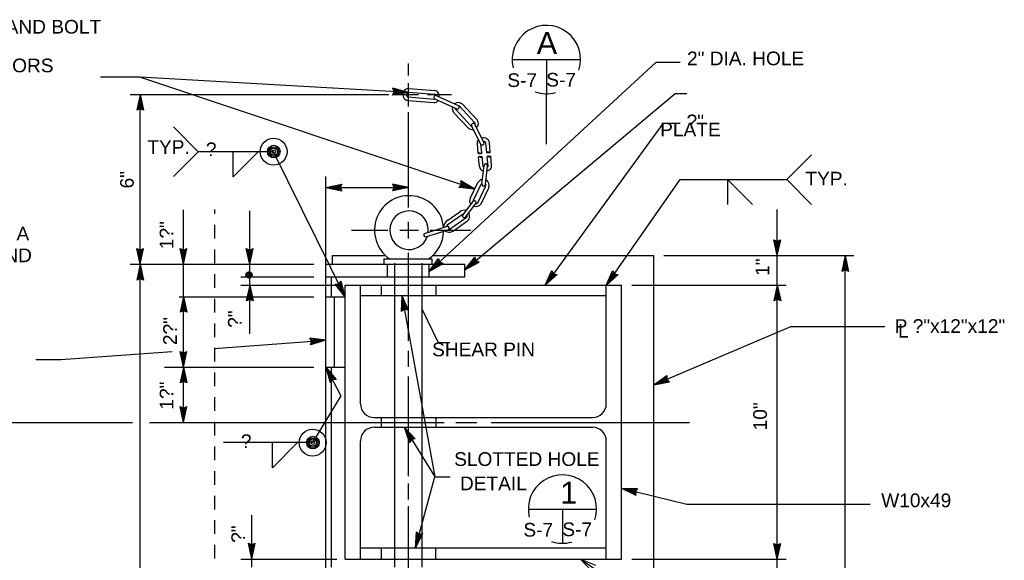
# Model space of a CAD drawing. Extents: x -23 to 19, y -16.2 to 13.8.
# Tile 4 of 12: x -18.4 to -9.4, y -1.9 to 3.1. Entities that reach past the tile are written whole.
import ezdxf
from ezdxf.enums import TextEntityAlignment as Align

# ---------------------------------------------------------------- set-up
doc = ezdxf.new("R2010")
doc.units = 0
doc.header["$MEASUREMENT"] = 0
doc.linetypes.add('HIDDEN2', pattern=[0.1875, 0.125, -0.0625])
doc.layers.add('01', color=7, linetype='CONTINUOUS')
doc.layers.add('02', color=7, linetype='CONTINUOUS')
doc.styles.add('ARIAL', font='Arial')

msp = doc.modelspace()

# ---------------------------------------------------------------- linework, layer by layer
at = {"layer": '01', "color": 7, "linetype": 'CONTINUOUS'}
for p, q in [((-14.8076, 2.5601), (-14.8076, 2.6711)), ((-14.6186, 0.7691), (-12.5416, 2.6821)), ((-12.5416, 2.6821), (-12.3236, 2.6821)), ((-17.2626, 2.5471), (-17.6236, 2.5471)), ((-14.2006, 1.5231), (-17.2626, 2.5471)), ((-14.8076, 2.4051), (-17.2626, 2.5471)), ((-14.8076, 2.4051), (-14.9496, 2.4441)), ((-14.9376, 2.4131), (-14.9496, 2.4441)), ((-14.8446, 2.4071), (-14.9376, 2.4331)), ((-14.9296, 2.4121), (-14.9376, 2.4331)), ((-14.8076, 2.2791), (-14.8076, 2.4921)), ((-14.8036, 2.4431), (-14.5656, 2.4241)), ((-17.3506, 2.3881), (-14.9856, 2.3881)), ((-17.2606, 2.3881), (-17.2916, 2.2441)), ((-17.2606, 2.3511), (-17.2806, 2.2571)), ((-17.2606, 0.8361), (-17.2606, 2.3881)), ((-17.2606, 2.3881), (-17.2296, 2.2441)), ((-17.2606, 2.3511), (-17.2406, 2.2571)), ((-14.9536, 2.3821), (-14.9376, 2.4131)), ((-14.8076, 2.4051), (-14.9536, 2.3821)), ((-14.9396, 2.3931), (-14.9296, 2.4121)), ((-14.8446, 2.4071), (-14.9396, 2.3931)), ((-14.9306, 2.3881), (-14.7146, 2.3881)), ((-14.9256, 2.4021), (-14.9216, 2.4121)), ((-14.8806, 2.4091), (-14.9256, 2.4021)), ((-14.8806, 2.4091), (-14.9246, 2.4211)), ((-14.9216, 2.4121), (-14.9246, 2.4211)), ((-14.8106, 2.3651), (-14.5726, 2.3461)), ((-14.8066, 2.4101), (-14.5686, 2.3911)), ((-14.6336, 2.3881), (-14.4136, 2.3881)), ((-14.5666, 2.3481), (-14.3666, 2.2561)), ((-14.5526, 2.3781), (-14.3526, 2.2861)), ((-14.2906, 0.7861), (-12.3696, 2.3971)), ((-12.3696, 2.3971), (-12.2616, 2.3971)), ((-17.2606, 2.2581), (-17.2916, 2.2441)), ((-17.2606, 2.2661), (-17.2806, 2.2571)), ((-17.2606, 2.3151), (-17.2696, 2.2701)), ((-17.2606, 2.2741), (-17.2696, 2.2701)), ((-17.2606, 2.3151), (-17.2506, 2.2701)), ((-17.2506, 2.2701), (-17.2606, 2.2741)), ((-17.2406, 2.2571), (-17.2606, 2.2661)), ((-17.2296, 2.2441), (-17.2606, 2.2581)), ((-14.8136, 2.3321), (-14.5756, 2.3131)), ((-14.2026, 2.1331), (-14.3376, 2.2771)), ((-14.1796, 2.1551), (-14.3146, 2.2991)), ((-14.8076, 1.3551), (-14.8076, 2.2261)), ((-14.2596, 2.0801), (-14.3946, 2.2241)), ((-14.2366, 2.1021), (-14.3716, 2.2461)), ((-16.9556, 2.0921), (-16.7286, 1.8651)), ((-14.1456, 1.9321), (-14.2316, 2.1041)), ((-14.1166, 1.9461), (-14.2026, 2.1181)), ((-12.4796, 2.1261), (-13.5576, 0.6441)), ((-12.4796, 2.1261), (-12.3236, 2.1261)), ((-14.1696, 1.8501), (-14.1776, 1.9361)), ((-14.1366, 1.8531), (-14.1446, 1.9331)), ((-14.0916, 1.8571), (-14.0996, 1.9441)), ((-14.0596, 1.8601), (-14.0676, 1.9471)), ((-16.9556, 1.6381), (-16.7286, 1.8651)), ((-16.0406, 1.8651), (-16.7286, 1.8651)), ((-16.4106, 1.6351), (-16.4106, 1.8641)), ((-16.4106, 1.6351), (-16.1836, 1.8621)), ((-15.3866, 0.5391), (-16.0406, 1.8651)), ((-14.1576, 1.7291), (-14.1656, 1.8161)), ((-14.1256, 1.7321), (-14.1336, 1.8191)), ((-14.0796, 1.7371), (-14.0876, 1.8191)), ((-14.0476, 1.7401), (-14.0556, 1.8221)), ((-11.3496, 1.6101), (-11.1226, 1.8371)), ((-14.1356, 1.5721), (-14.1166, 1.7371)), ((-14.1036, 1.5681), (-14.0846, 1.7331)), ((-15.5616, -3.6479), (-15.5616, 1.6371)), ((-15.5616, 1.5371), (-15.4176, 1.5681)), ((-15.5616, 1.5371), (-14.8076, 1.5371)), ((-15.5616, 1.5371), (-15.4176, 1.5061)), ((-15.5246, 1.5371), (-15.4306, 1.5571)), ((-15.5246, 1.5371), (-15.4306, 1.5171)), ((-15.4886, 1.5371), (-15.4436, 1.5471)), ((-15.4886, 1.5371), (-15.4436, 1.5281)), ((-15.4436, 1.5471), (-15.4476, 1.5371)), ((-15.4476, 1.5371), (-15.4436, 1.5281)), ((-15.4306, 1.5571), (-15.4396, 1.5371)), ((-15.4396, 1.5371), (-15.4306, 1.5171)), ((-15.4176, 1.5681), (-15.4316, 1.5371)), ((-15.4316, 1.5371), (-15.4176, 1.5061)), ((-14.8076, 1.5371), (-14.9516, 1.5681)), ((-14.9376, 1.5371), (-14.9516, 1.5681)), ((-14.8076, 1.5371), (-14.9516, 1.5061)), ((-14.9516, 1.5061), (-14.9376, 1.5371)), ((-14.8446, 1.5371), (-14.9386, 1.5571)), ((-14.9296, 1.5371), (-14.9386, 1.5571)), ((-14.8446, 1.5371), (-14.9386, 1.5171)), ((-14.9386, 1.5171), (-14.9296, 1.5371)), ((-14.8806, 1.5371), (-14.9256, 1.5461)), ((-14.9216, 1.5371), (-14.9256, 1.5461)), ((-14.8806, 1.5371), (-14.9256, 1.5271)), ((-14.9256, 1.5271), (-14.9216, 1.5371)), ((-14.3466, 1.5391), (-14.3236, 1.5641)), ((-14.2006, 1.5231), (-14.3466, 1.5391)), ((-14.3316, 1.5461), (-14.3166, 1.5621)), ((-14.2356, 1.5351), (-14.3316, 1.5461)), ((-14.2006, 1.5231), (-14.3276, 1.5981)), ((-14.3236, 1.5641), (-14.3276, 1.5981)), ((-14.2356, 1.5351), (-14.3186, 1.5841)), ((-14.3166, 1.5621), (-14.3186, 1.5841)), ((-14.3156, 1.5511), (-14.3086, 1.5591)), ((-14.2696, 1.5461), (-14.3156, 1.5511)), ((-14.2696, 1.5461), (-14.3096, 1.5691)), ((-14.3086, 1.5591), (-14.3096, 1.5691)), ((-14.2426, 1.4371), (-14.1726, 1.5821)), ((-14.2136, 1.4231), (-14.1436, 1.5681)), ((-14.1716, 1.4031), (-14.1016, 1.5481)), ((-14.1426, 1.3891), (-14.0726, 1.5341)), ((-12.9986, 0.6411), (-12.3236, 1.6101)), ((-12.3236, 1.6101), (-11.3496, 1.6101)), ((-11.8896, 1.6101), (-11.8896, 1.3811)), ((-11.8896, 1.6101), (-11.6626, 1.3831)), ((-11.3496, 1.6101), (-11.1226, 1.3831)), ((-14.3116, 1.2861), (-14.2166, 1.4101)), ((-14.2866, 1.2671), (-14.1916, 1.3911)), ((-16.8646, 0.8361), (-16.8646, 1.3351)), ((-16.2586, 0.8361), (-16.2586, 1.3251)), ((-14.4536, 1.1961), (-14.3066, 1.2981)), ((-14.4466, 1.2391), (-14.3376, 1.3151)), ((-14.4346, 1.1541), (-14.2786, 1.2621)), ((-11.4356, 0.9161), (-11.4356, 1.3361)), ((-14.8076, 1.0711), (-14.8076, 1.2241)), ((-14.6616, 1.1181), (-14.4496, 1.1831)), ((-14.3846, 1.1501), (-14.2756, 1.2261)), ((-15.3276, 1.1471), (-14.9956, 1.1471)), ((-14.8876, 1.1471), (-14.7166, 1.1471)), ((-14.6526, 1.0871), (-14.4406, 1.1521)), ((-14.6086, 1.1471), (-14.2366, 1.1471)), ((-11.4356, 0.9161), (-11.4666, 1.0601)), ((-11.4666, 1.0601), (-11.4356, 1.0461)), ((-11.4356, 0.9531), (-11.4556, 1.0471)), ((-11.4556, 1.0471), (-11.4356, 1.0381)), ((-11.4356, 0.9891), (-11.4456, 1.0341)), ((-11.4456, 1.0341), (-11.4356, 1.0301)), ((-11.4356, 0.9161), (-11.4046, 1.0601)), ((-11.4356, 1.0461), (-11.4046, 1.0601)), ((-11.4356, 0.9531), (-11.4156, 1.0471)), ((-11.4356, 1.0381), (-11.4156, 1.0471)), ((-11.4356, 0.9891), (-11.4266, 1.0341)), ((-11.4356, 1.0301), (-11.4266, 1.0341)), ((-17.2606, 0.8361), (-17.2916, 0.9801)), ((-17.2916, 0.9801), (-17.2606, 0.9661)), ((-17.2606, 0.8731), (-17.2806, 0.9671)), ((-17.2806, 0.9671), (-17.2606, 0.9581)), ((-17.2606, 0.9091), (-17.2706, 0.9541)), ((-17.2706, 0.9541), (-17.2606, 0.9501)), ((-17.2606, 0.8361), (-17.2296, 0.9801)), ((-17.2606, 0.9661), (-17.2296, 0.9801)), ((-17.2606, 0.8731), (-17.2406, 0.9671)), ((-17.2606, 0.9581), (-17.2406, 0.9671)), ((-17.2606, 0.9091), (-17.2516, 0.9541)), ((-17.2606, 0.9501), (-17.2516, 0.9541)), ((-16.8646, 0.8361), (-16.8956, 0.9801)), ((-16.8956, 0.9801), (-16.8646, 0.9661)), ((-16.8646, 0.8731), (-16.8846, 0.9671)), ((-16.8846, 0.9671), (-16.8646, 0.9581)), ((-16.8646, 0.9091), (-16.8746, 0.9541)), ((-16.8746, 0.9541), (-16.8646, 0.9501)), ((-16.8646, 0.8361), (-16.8336, 0.9801)), ((-16.8646, 0.9661), (-16.8336, 0.9801)), ((-16.8646, 0.8731), (-16.8446, 0.9671)), ((-16.8646, 0.9581), (-16.8446, 0.9671)), ((-16.8646, 0.9091), (-16.8556, 0.9541)), ((-16.8646, 0.9501), (-16.8556, 0.9541)), ((-16.2586, 0.8361), (-16.2896, 0.9801)), ((-16.2896, 0.9801), (-16.2586, 0.9661)), ((-16.2586, 0.8731), (-16.2786, 0.9671)), ((-16.2786, 0.9671), (-16.2586, 0.9581)), ((-16.2586, 0.9091), (-16.2686, 0.9541)), ((-16.2686, 0.9541), (-16.2586, 0.9501)), ((-16.2586, 0.8361), (-16.2276, 0.9801)), ((-16.2586, 0.9661), (-16.2276, 0.9801)), ((-16.2586, 0.8731), (-16.2386, 0.9671)), ((-16.2586, 0.9581), (-16.2386, 0.9671)), ((-16.2586, 0.9091), (-16.2496, 0.9541)), ((-16.2586, 0.9501), (-16.2496, 0.9541)), ((-15.5056, 0.9151), (-15.0156, 0.9151)), ((-15.5056, 0.9151), (-15.5056, 0.8351)), ((-14.8076, 0.1351), (-14.8076, 0.9421)), ((-14.5906, 0.9151), (-12.5646, 0.9151)), ((-14.2906, 0.7861), (-14.2006, 0.9021)), ((-14.2006, 0.9021), (-14.1906, 0.8701)), ((-12.5646, -2.1189), (-12.5646, 0.9151)), ((-12.4716, 0.9151), (-10.7366, 0.9151)), ((-11.4356, 0.6461), (-11.4356, 0.9161)), ((-10.8146, 0.9151), (-10.8456, 0.7711)), ((-10.8146, -2.1189), (-10.8146, 0.9151)), ((-10.8146, 0.9151), (-10.7836, 0.7711)), ((-17.3506, 0.8361), (-15.6726, 0.8361)), ((-17.2606, 0.8361), (-17.2916, 0.6921)), ((-17.2606, -2.0509), (-17.2606, 0.8361)), ((-17.2606, 0.8361), (-17.2296, 0.6921)), ((-16.8646, 0.5411), (-16.8646, 0.8361)), ((-16.2586, 0.7221), (-16.2586, 0.8361)), ((-15.5686, 0.8361), (-14.2906, 0.8361)), ((-15.0316, 0.8861), (-15.0316, 0.8361)), ((-15.0316, 0.8861), (-14.5946, 0.8861)), ((-14.6186, 0.7691), (-14.5336, 0.8891)), ((-14.6186, 0.7691), (-14.4916, 0.8441)), ((-14.5946, 0.8861), (-14.5946, 0.8361)), ((-14.5916, 0.7941), (-14.5356, 0.8721)), ((-14.5916, 0.7941), (-14.5086, 0.8431)), ((-14.5646, 0.8181), (-14.5386, 0.8561)), ((-14.5646, 0.8181), (-14.5256, 0.8421)), ((-14.5386, 0.8561), (-14.5346, 0.8461)), ((-14.5356, 0.8721), (-14.5286, 0.8521)), ((-14.5346, 0.8461), (-14.5256, 0.8421)), ((-14.5336, 0.8891), (-14.5226, 0.8571)), ((-14.5286, 0.8521), (-14.5086, 0.8431)), ((-14.5226, 0.8571), (-14.4916, 0.8441)), ((-14.2906, 0.7861), (-14.1606, 0.8551)), ((-14.2906, 0.7221), (-14.2906, 0.8361)), ((-14.2626, 0.8101), (-14.2026, 0.8851)), ((-14.2626, 0.8101), (-14.1776, 0.8551)), ((-14.2346, 0.8331), (-14.2066, 0.8691)), ((-14.2346, 0.8331), (-14.1946, 0.8551)), ((-14.2066, 0.8691), (-14.2036, 0.8591)), ((-14.2036, 0.8591), (-14.1946, 0.8551)), ((-14.2026, 0.8851), (-14.1976, 0.8641)), ((-14.1976, 0.8641), (-14.1776, 0.8551)), ((-14.1906, 0.8701), (-14.1606, 0.8551)), ((-10.8146, 0.8781), (-10.8346, 0.7841)), ((-10.8146, 0.8421), (-10.8236, 0.7971)), ((-10.8146, 0.8781), (-10.7946, 0.7841)), ((-10.8146, 0.8421), (-10.8046, 0.7971)), ((-17.2606, 0.7991), (-17.2806, 0.7051)), ((-17.2606, 0.7631), (-17.2696, 0.7181)), ((-17.2606, 0.7221), (-17.2696, 0.7181)), ((-17.2606, 0.7991), (-17.2406, 0.7051)), ((-17.2606, 0.7631), (-17.2506, 0.7181)), ((-17.2506, 0.7181), (-17.2606, 0.7221)), ((-16.3386, 0.7221), (-15.6726, 0.7221)), ((-16.2586, 0.6451), (-16.2586, 0.7221)), ((-15.5686, 0.7221), (-14.2906, 0.7221)), ((-15.5116, 0.5391), (-15.5116, 0.7221)), ((-14.9316, 0.6441), (-14.9316, 0.7221)), ((-14.6836, 0.6421), (-14.6836, 0.7221)), ((-13.5576, 0.6441), (-13.4976, 0.7791)), ((-13.5576, 0.6441), (-13.4476, 0.7421)), ((-13.5356, 0.6741), (-13.4966, 0.7621)), ((-13.5356, 0.6741), (-13.4646, 0.7381)), ((-13.5146, 0.7031), (-13.4966, 0.7451)), ((-13.5146, 0.7031), (-13.4806, 0.7341)), ((-13.4976, 0.7791), (-13.4816, 0.7491)), ((-13.4966, 0.7621), (-13.4856, 0.7431)), ((-13.4966, 0.7451), (-13.4906, 0.7361)), ((-13.4906, 0.7361), (-13.4806, 0.7341)), ((-13.4856, 0.7431), (-13.4646, 0.7381)), ((-13.4816, 0.7491), (-13.4476, 0.7421)), ((-12.9986, 0.6411), (-12.9416, 0.7771)), ((-12.9986, 0.6411), (-12.8906, 0.7411)), ((-12.9776, 0.6711), (-12.9396, 0.7601)), ((-12.9776, 0.6711), (-12.9076, 0.7371)), ((-12.9566, 0.7011), (-12.9396, 0.7441)), ((-12.9566, 0.7011), (-12.9236, 0.7331)), ((-12.9416, 0.7771), (-12.9246, 0.7481)), ((-12.9396, 0.7601), (-12.9286, 0.7411)), ((-12.9396, 0.7441), (-12.9336, 0.7351)), ((-12.9336, 0.7351), (-12.9236, 0.7331)), ((-12.9286, 0.7411), (-12.9076, 0.7371)), ((-12.9246, 0.7481), (-12.8906, 0.7411)), ((-10.8146, 0.7851), (-10.8456, 0.7711)), ((-10.8146, 0.7931), (-10.8346, 0.7841)), ((-10.8146, 0.8011), (-10.8236, 0.7971)), ((-10.8046, 0.7971), (-10.8146, 0.8011)), ((-10.7946, 0.7841), (-10.8146, 0.7931)), ((-10.7836, 0.7711), (-10.8146, 0.7851)), ((-17.2606, 0.7061), (-17.2916, 0.6921)), ((-17.2606, 0.7141), (-17.2806, 0.7051)), ((-17.2406, 0.7051), (-17.2606, 0.7141)), ((-17.2296, 0.6921), (-17.2606, 0.7061)), ((-16.3386, 0.6441), (-15.4636, 0.6441)), ((-16.2586, 0.6451), (-16.2896, 0.5011)), ((-16.2586, 0.1991), (-16.2586, 0.6451)), ((-16.2586, 0.6451), (-16.2276, 0.5011)), ((-15.4776, 0.6541), (-15.4446, 0.6561)), ((-15.3866, 0.5391), (-15.4776, 0.6541)), ((-15.4026, 0.5721), (-15.4626, 0.6481)), ((-15.4626, 0.6481), (-15.4406, 0.6481)), ((-15.4476, 0.6401), (-15.4366, 0.6411)), ((-15.4186, 0.6041), (-15.4476, 0.6401)), ((-15.4446, 0.6561), (-15.4226, 0.6821)), ((-15.4406, 0.6481), (-15.4266, 0.6651)), ((-15.4366, 0.6411), (-15.4306, 0.6491)), ((-15.4186, 0.6041), (-15.4306, 0.6491)), ((-15.4026, 0.5721), (-15.4266, 0.6651)), ((-15.3866, 0.5391), (-15.4226, 0.6821)), ((-15.3846, 0.6441), (-12.8606, 0.6441)), ((-15.3846, -1.8589), (-15.3846, 0.6441)), ((-15.2456, -0.4399), (-15.2456, 0.6441)), ((-12.9986, -0.4399), (-12.9986, 0.6441)), ((-12.8606, -1.8589), (-12.8606, 0.6441)), ((-12.7666, 0.6441), (-11.3546, 0.6441)), ((-11.4356, 0.6461), (-11.4666, 0.5021)), ((-11.4356, -1.8589), (-11.4356, 0.6461)), ((-11.4356, 0.6461), (-11.4046, 0.5021)), ((-16.8646, 0.5411), (-16.8956, 0.3971)), ((-16.8646, -0.1039), (-16.8646, 0.5411)), ((-16.8646, 0.5411), (-16.8336, 0.3971)), ((-16.2586, 0.6081), (-16.2786, 0.5141)), ((-16.2586, 0.5721), (-16.2676, 0.5271)), ((-16.2586, 0.6081), (-16.2386, 0.5141)), ((-16.2586, 0.5721), (-16.2486, 0.5271)), ((-15.2446, 0.5511), (-12.9986, 0.5511)), ((-14.9316, -0.5649), (-14.9316, 0.5491)), ((-14.8676, 0.5511), (-14.8726, 0.4041)), ((-14.8676, 0.5511), (-14.5656, -1.1059)), ((-14.8676, 0.5511), (-14.8116, 0.4151)), ((-14.6836, -0.5659), (-14.6836, 0.5491)), ((-11.4356, 0.6091), (-11.4556, 0.5151)), ((-11.4356, 0.5731), (-11.4446, 0.5281)), ((-11.4356, 0.6091), (-11.4156, 0.5151)), ((-11.4356, 0.5731), (-11.4256, 0.5281)), ((-16.9046, 0.5391), (-15.6726, 0.5391)), ((-16.8646, 0.5041), (-16.8846, 0.4101)), ((-16.8646, 0.4681), (-16.8736, 0.4231)), ((-16.8646, 0.5041), (-16.8446, 0.4101)), ((-16.8646, 0.4681), (-16.8546, 0.4231)), ((-16.2586, 0.5151), (-16.2896, 0.5011)), ((-16.2586, 0.5231), (-16.2786, 0.5141)), ((-16.2586, 0.5311), (-16.2676, 0.5271)), ((-16.2486, 0.5271), (-16.2586, 0.5311)), ((-16.2386, 0.5141), (-16.2586, 0.5231)), ((-16.2276, 0.5011), (-16.2586, 0.5151)), ((-15.5666, 0.5391), (-15.3866, 0.5391)), ((-15.4826, -0.1039), (-15.4826, 0.5391)), ((-14.8606, 0.5151), (-14.8636, 0.4191)), ((-14.8606, 0.5151), (-14.8246, 0.4261)), ((-14.8546, 0.4791), (-14.8556, 0.4331)), ((-14.8546, 0.4791), (-14.8366, 0.4371)), ((-11.4356, 0.5161), (-11.4666, 0.5021)), ((-11.4356, 0.5241), (-11.4556, 0.5151)), ((-11.4356, 0.5321), (-11.4446, 0.5281)), ((-11.4256, 0.5281), (-11.4356, 0.5321)), ((-11.4156, 0.5151), (-11.4356, 0.5241)), ((-11.4046, 0.5021), (-11.4356, 0.5161)), ((-16.8646, 0.4111), (-16.8956, 0.3971)), ((-16.8646, 0.4191), (-16.8846, 0.4101)), ((-16.8646, 0.4271), (-16.8736, 0.4231)), ((-16.8546, 0.4231), (-16.8646, 0.4271)), ((-16.8446, 0.4101), (-16.8646, 0.4191)), ((-16.8336, 0.3971), (-16.8646, 0.4111)), ((-14.8446, 0.4231), (-14.8726, 0.4041)), ((-14.8456, 0.4311), (-14.8636, 0.4191)), ((-14.8476, 0.4391), (-14.8556, 0.4331)), ((-14.8366, 0.4371), (-14.8476, 0.4391)), ((-14.8246, 0.4261), (-14.8456, 0.4311)), ((-14.8116, 0.4151), (-14.8446, 0.4231)), ((-14.6836, 0.4221), (-14.5346, 0.1211)), ((-12.5646, -0.2649), (-11.3116, 0.2661)), ((-11.3116, 0.2661), (-10.4526, 0.2661)), ((-16.5836, 0.0671), (-15.5616, 0.1421)), ((-15.5616, 0.1421), (-15.7076, 0.1621)), ((-15.6916, 0.1321), (-15.7076, 0.1621)), ((-15.5616, 0.1421), (-15.7026, 0.1011)), ((-15.7026, 0.1011), (-15.6916, 0.1321)), ((-15.5986, 0.1391), (-15.6936, 0.1521)), ((-15.6836, 0.1331), (-15.6936, 0.1521)), ((-15.5986, 0.1391), (-15.6906, 0.1121)), ((-15.6906, 0.1121), (-15.6836, 0.1331)), ((-15.6346, 0.1371), (-15.6796, 0.1421)), ((-15.6756, 0.1341), (-15.6796, 0.1421)), ((-15.6346, 0.1371), (-15.6786, 0.1231)), ((-15.6786, 0.1231), (-15.6756, 0.1341)), ((-14.5346, 0.1211), (-14.4286, 0.1211)), ((-17.9856, -0.0349), (-16.9686, 0.0391)), ((-16.8646, -0.1039), (-16.8956, 0.0401)), ((-16.8956, 0.0401), (-16.8646, 0.0261)), ((-16.8646, -0.0669), (-16.8846, 0.0271)), ((-16.8846, 0.0271), (-16.8646, 0.0181)), ((-16.8646, -0.0309), (-16.8746, 0.0141)), ((-16.8746, 0.0141), (-16.8646, 0.0101)), ((-16.8646, -0.1039), (-16.8336, 0.0401)), ((-16.8646, 0.0261), (-16.8336, 0.0401)), ((-16.8646, -0.0669), (-16.8446, 0.0271)), ((-16.8646, 0.0181), (-16.8446, 0.0271)), ((-16.8646, -0.0309), (-16.8556, 0.0141)), ((-16.8646, 0.0101), (-16.8556, 0.0141)), ((-14.8076, -0.1019), (-14.8076, 0.0451)), ((-18.2146, -0.0349), (-17.9856, -0.0349)), ((-17.0376, -0.1039), (-15.6726, -0.1039)), ((-16.8646, -0.1039), (-16.8956, -0.2479)), ((-16.8646, -0.1409), (-16.8846, -0.2349)), ((-16.8646, -0.1769), (-16.8736, -0.2219)), ((-16.8646, -0.6089), (-16.8646, -0.1039)), ((-16.8646, -0.1039), (-16.8336, -0.2479)), ((-16.8646, -0.1409), (-16.8446, -0.2349)), ((-16.8646, -0.1769), (-16.8546, -0.2219)), ((-15.5626, -0.1039), (-15.3856, -0.1039)), ((-15.5626, -0.1039), (-15.4246, -0.3659)), ((-15.5626, -0.1039), (-15.4676, -0.2169)), ((-15.5626, -0.1039), (-15.5226, -0.2459)), ((-15.5456, -0.1369), (-15.4836, -0.2109)), ((-15.5456, -0.1369), (-15.5196, -0.2289)), ((-15.5286, -0.1689), (-15.5156, -0.2129)), ((-15.5286, -0.1689), (-15.4986, -0.2039)), ((-15.5116, -1.9319), (-15.5116, -0.1039)), ((-12.5646, -0.2649), (-12.4446, -0.1799)), ((-12.4446, -0.1799), (-12.4446, -0.2139)), ((-16.8646, -0.2339), (-16.8956, -0.2479)), ((-16.8646, -0.2259), (-16.8846, -0.2349)), ((-16.8646, -0.2179), (-16.8736, -0.2219)), ((-16.8546, -0.2219), (-16.8646, -0.2179)), ((-16.8446, -0.2349), (-16.8646, -0.2259)), ((-16.8336, -0.2479), (-16.8646, -0.2339)), ((-15.5016, -0.2189), (-15.5226, -0.2459)), ((-15.5056, -0.2119), (-15.5196, -0.2289)), ((-15.5096, -0.2049), (-15.5156, -0.2129)), ((-15.4986, -0.2039), (-15.5096, -0.2049)), ((-15.4836, -0.2109), (-15.5056, -0.2119)), ((-15.4676, -0.2169), (-15.5016, -0.2189)), ((-14.8076, -1.1009), (-14.8076, -0.1909)), ((-12.5646, -0.2649), (-12.4196, -0.2369)), ((-12.5306, -0.2509), (-12.4516, -0.1949)), ((-12.5306, -0.2509), (-12.4366, -0.2319)), ((-12.4976, -0.2369), (-12.4596, -0.2099)), ((-12.4976, -0.2369), (-12.4526, -0.2269)), ((-12.4596, -0.2099), (-12.4596, -0.2209)), ((-12.4596, -0.2209), (-12.4526, -0.2269)), ((-12.4516, -0.1949), (-12.4526, -0.2169)), ((-12.4526, -0.2169), (-12.4366, -0.2319)), ((-12.4446, -0.2139), (-12.4196, -0.2369)), ((-15.4246, -0.3659), (-15.6836, -0.7939)), ((-16.8646, -0.6089), (-16.8956, -0.4649)), ((-16.8956, -0.4649), (-16.8646, -0.4789)), ((-16.8646, -0.5719), (-16.8846, -0.4779)), ((-16.8846, -0.4779), (-16.8646, -0.4869)), ((-16.8646, -0.5359), (-16.8746, -0.4909)), ((-16.8746, -0.4909), (-16.8646, -0.4949)), ((-16.8646, -0.6089), (-16.8336, -0.4649)), ((-16.8646, -0.4789), (-16.8336, -0.4649)), ((-16.8646, -0.5719), (-16.8446, -0.4779)), ((-16.8646, -0.4869), (-16.8446, -0.4779)), ((-16.8646, -0.5359), (-16.8556, -0.4909)), ((-16.8646, -0.4949), (-16.8556, -0.4909)), ((-18.9766, -0.6089), (-17.3306, -0.6089)), ((-17.1746, -0.6089), (-14.4806, -0.6089)), ((-15.1206, -0.5649), (-13.1236, -0.5649)), ((-14.3746, -0.6089), (-14.1836, -0.6089)), ((-14.0506, -0.6089), (-12.2396, -0.6089)), ((-15.1206, -0.6539), (-13.1236, -0.6539)), ((-14.9316, -1.7549), (-14.9316, -0.6539)), ((-14.8466, -0.6539), (-14.5656, -1.1059)), ((-14.8466, -0.6539), (-14.7446, -0.7599)), ((-14.8466, -0.6539), (-14.7966, -0.7929)), ((-14.8266, -0.6849), (-14.7606, -0.7549)), ((-14.8266, -0.6849), (-14.7946, -0.7759)), ((-14.8076, -0.7159), (-14.7916, -0.7589)), ((-14.8076, -0.7159), (-14.7756, -0.7489)), ((-14.6836, -1.7549), (-14.6836, -0.6549)), ((-15.6836, -0.7939), (-16.4996, -0.7939)), ((-16.0516, -1.0229), (-16.0516, -0.7939)), ((-16.0516, -1.0229), (-15.8246, -0.7959)), ((-15.2456, -1.8589), (-15.2456, -0.7789)), ((-14.7776, -0.7639), (-14.7966, -0.7929)), ((-14.7826, -0.7579), (-14.7946, -0.7759)), ((-14.7866, -0.7509), (-14.7916, -0.7589)), ((-14.7756, -0.7489), (-14.7866, -0.7509)), ((-14.7606, -0.7549), (-14.7826, -0.7579)), ((-14.7446, -0.7599), (-14.7776, -0.7639)), ((-12.9986, -1.8589), (-12.9986, -0.7789)), ((-14.8076, -1.3139), (-14.8076, -1.1669)), ((-14.7426, -1.7549), (-14.5656, -1.1059)), ((-14.5656, -1.1059), (-14.4266, -1.1059)), ((-12.8606, -1.2099), (-12.2616, -1.3549)), ((-12.8606, -1.2099), (-12.7136, -1.2139)), ((-12.8606, -1.2099), (-12.7276, -1.2739)), ((-12.8246, -1.2189), (-12.7286, -1.2209)), ((-12.8246, -1.2189), (-12.7376, -1.2599)), ((-12.7896, -1.2269), (-12.7476, -1.2469)), ((-12.7896, -1.2269), (-12.7436, -1.2279)), ((-12.7436, -1.2279), (-12.7496, -1.2369)), ((-12.7496, -1.2369), (-12.7476, -1.2469)), ((-12.7286, -1.2209), (-12.7416, -1.2389)), ((-12.7416, -1.2389), (-12.7376, -1.2599)), ((-12.7136, -1.2139), (-12.7346, -1.2409)), ((-12.7346, -1.2409), (-12.7276, -1.2739)), ((-14.8076, -2.5329), (-14.8076, -1.3749)), ((-12.2616, -1.3549), (-10.5876, -1.3549)), ((-16.2396, -1.8579), (-16.2396, -1.4579)), ((-14.7426, -1.7549), (-14.7346, -1.6079)), ((-14.7346, -1.6079), (-14.7086, -1.6299)), ((-14.7426, -1.7549), (-14.6746, -1.6239)), ((-14.7326, -1.7189), (-14.7276, -1.6229)), ((-14.7326, -1.7189), (-14.6886, -1.6339)), ((-14.7276, -1.6229), (-14.7106, -1.6369)), ((-14.7236, -1.6849), (-14.7216, -1.6389)), ((-14.7236, -1.6849), (-14.7026, -1.6439)), ((-14.7216, -1.6389), (-14.7126, -1.6449)), ((-14.7126, -1.6449), (-14.7026, -1.6439)), ((-14.7106, -1.6369), (-14.6886, -1.6339)), ((-14.7086, -1.6299), (-14.6746, -1.6239)), ((-16.2396, -1.8579), (-16.2706, -1.7139)), ((-16.2706, -1.7139), (-16.2396, -1.7279)), ((-16.2396, -1.8209), (-16.2596, -1.7269)), ((-16.2596, -1.7269), (-16.2396, -1.7359)), ((-16.2396, -1.7849), (-16.2496, -1.7399)), ((-16.2496, -1.7399), (-16.2396, -1.7439)), ((-16.2396, -1.8579), (-16.2086, -1.7139)), ((-16.2396, -1.7279), (-16.2086, -1.7139)), ((-16.2396, -1.8209), (-16.2196, -1.7269)), ((-16.2396, -1.7359), (-16.2196, -1.7269)), ((-16.2396, -1.7849), (-16.2306, -1.7399)), ((-16.2396, -1.7439), (-16.2306, -1.7399)), ((-15.2446, -1.7549), (-12.9986, -1.7549)), ((-11.4356, -1.8589), (-11.4666, -1.7149)), ((-11.4666, -1.7149), (-11.4356, -1.7289)), ((-11.4356, -1.8219), (-11.4556, -1.7279)), ((-11.4556, -1.7279), (-11.4356, -1.7369)), ((-11.4356, -1.7859), (-11.4456, -1.7409)), ((-11.4456, -1.7409), (-11.4356, -1.7449)), ((-11.4356, -1.8589), (-11.4046, -1.7149)), ((-11.4356, -1.7289), (-11.4046, -1.7149)), ((-11.4356, -1.8219), (-11.4156, -1.7279)), ((-11.4356, -1.7369), (-11.4156, -1.7279)), ((-11.4356, -1.7859), (-11.4266, -1.7409)), ((-11.4356, -1.7449), (-11.4266, -1.7409)), ((-16.3386, -1.8589), (-15.4636, -1.8589)), ((-16.2396, -1.9319), (-16.2396, -1.8579)), ((-15.3846, -1.8589), (-12.8606, -1.8589)), ((-14.9316, -1.9309), (-14.9316, -1.8589)), ((-14.6836, -1.9329), (-14.6836, -1.8589)), ((-13.2346, -1.8589), (-11.5576, -2.9819)), ((-13.2346, -1.8589), (-13.0976, -1.9129)), ((-13.2346, -1.8589), (-13.1326, -1.9649)), ((-12.7666, -1.8589), (-11.3546, -1.8589)), ((-11.4356, -2.1189), (-11.4356, -1.8589))]:
    msp.add_line(p, q, dxfattribs=at)
at = {"layer": '01', "color": 7, "linetype": 'HIDDEN2'}
for p, q in [((-16.5766, -3.6539), (-16.5766, 1.3361)), ((-14.9976, 0.7221), (-14.9976, 0.8361)), ((-14.9316, 0.7221), (-14.9316, 0.8861)), ((-14.6836, 0.7221), (-14.6836, 0.8861)), ((-14.6186, 0.7221), (-14.6186, 0.8371)), ((-15.0526, 0.5511), (-15.0526, 0.6441)), ((-14.9316, 0.5491), (-14.9316, 0.6441)), ((-14.6836, 0.5491), (-14.6836, 0.6421)), ((-14.5536, 0.5511), (-14.5536, 0.6441)), ((-15.0526, -0.6549), (-15.0526, -0.5659)), ((-14.9316, -0.6539), (-14.9316, -0.5649)), ((-14.6836, -0.6549), (-14.6836, -0.5659)), ((-14.5536, -0.6549), (-14.5536, -0.5659)), ((-15.0526, -1.8589), (-15.0526, -1.7549)), ((-14.9316, -1.8589), (-14.9316, -1.7549)), ((-14.6836, -1.8589), (-14.6836, -1.7549)), ((-14.5576, -1.8589), (-14.5576, -1.7549))]:
    msp.add_line(p, q, dxfattribs=at)
at = {"layer": '01', "color": 7, "linetype": 'CONTINUOUS'}
for centre, radius in [((-16.0406, 1.8651), 0.1231), ((-16.0384, 1.8653), 0.0578), ((-16.0384, 1.8653), 0.0448), ((-16.0384, 1.8653), 0.0329), ((-16.0384, 1.8653), 0.0166), ((-16.2655, 0.7377), 0.0289), ((-16.2655, 0.7377), 0.0224), ((-16.2655, 0.7377), 0.0164), ((-16.2655, 0.7377), 0.00831), ((-15.6836, -0.7939), 0.1231), ((-15.6814, -0.7937), 0.0578), ((-15.6814, -0.7937), 0.0448), ((-15.6814, -0.7937), 0.0329), ((-15.6814, -0.7937), 0.0166)]:
    msp.add_circle(centre, radius, dxfattribs=at)
for centre, radius, start, end in [((-14.5587, 2.3627), 0.0166, 68.18744, 241.77878), ((-14.5686, 2.3514), 0.00662, 233.1878, 319.49258), ((-14.5841, 2.3526), 0.0415, 36.17962, 68.07041), ((-14.5748, 2.3775), 0.0475, 347.26023, 78.71682), ((-14.5796, 2.3757), 0.0627, 273.70024, 317.22646), ((-14.353, 2.2538), 0.0594, 49.70096, 125.59245), ((-14.3151, 2.2946), 0.0745, 205.08995, 220.72054), ((-14.3604, 2.2715), 0.0166, 248.18744, 61.77877), ((-14.3524, 2.2693), 0.0168, 27.67916, 90.39333), ((-14.2198, 2.1384), 0.0706, 235.69881, 275.05944), ((-14.2306, 2.1041), 0.00632, 198.43495, 288.43495), ((-14.2154, 2.1077), 0.0165, 38.78431, 192.75435), ((-14.2058, 2.1243), 0.00928, 296.86503, 69.86789), ((-14.2177, 2.1231), 0.0498, 310.18588, 40.01594), ((-14.1211, 1.9387), 0.0542, 8.82721, 108.77176), ((-14.1311, 1.9481), 0.048, 141.34019, 194.47029), ((-14.1327, 1.9424), 0.0165, 218.78431, 12.75435), ((-14.1167, 1.9406), 0.0175, 11.47962, 109.5686), ((-14.1143, 1.7316), 0.0433, 183.34947, 259.02238), ((-14.1191, 1.7321), 0.00716, 155.22486, 282.09476), ((-14.0886, 1.7327), 0.0417, 268.66914, 10.12827), ((-14.0829, 1.7328), 0.00543, 241.07358, 51.54629), ((-14.1279, 1.5607), 0.0495, 94.23, 154.43043), ((-14.131, 1.5617), 0.0141, 109.01958, 153.35227), ((-14.1114, 1.5572), 0.0134, 317.1783, 54.24289), ((-14.1255, 1.5563), 0.0574, 337.18535, 62.02283), ((-14.8016, 1.1471), 0.316, 4.38471, 235.70631), ((-14.2049, 1.4145), 0.0439, 149.03237, 223.88526), ((-14.2067, 1.4146), 0.0109, 129.1304, 204.88037), ((-14.1926, 1.4249), 0.0615, 252.97144, 324.40326), ((-14.1873, 1.4063), 0.0159, 254.24122, 351.80651), ((-14.8016, 1.1471), 0.176, 353.4802, 341.77115), ((-14.2997, 1.2721), 0.0572, 70.45065, 131.39496), ((-14.2855, 1.2752), 0.0149, 297.87971, 36.51176), ((-14.3059, 1.2755), 0.058, 301.51603, 31.76353), ((-14.4078, 1.1705), 0.0788, 119.49232, 178.83201), ((-14.4479, 1.1882), 0.00974, 125.65839, 226.71347), ((-14.8016, 1.1471), 0.316, 304.14359, 358.1817), ((-14.4336, 1.1964), 0.0675, 233.66639, 316.60637), ((-15.1206, -0.4399), 0.125, 180, 270), ((-13.1236, -0.4399), 0.125, 270, 360), ((-15.1206, -0.7789), 0.125, 90, 180), ((-13.1236, -0.7789), 0.125, 0, 90)]:
    msp.add_arc(centre, radius, start, end, dxfattribs=at)
for centre, major_axis, ratio, start_param, end_param in [((-14.8086, 2.3876), (-0.005, -0.0555), 0.883717, 3.141593, 6.283185), ((-14.8086, 2.3876), (-0.002, -0.0225), 0.713137, 3.141593, 6.283185), ((-14.4011, 2.2496), (0.0065, -0.0255), 0.198321, 3.141593, 6.283185), ((-14.1581, 1.8171), (0.0075, 0.001), 0.532756, 0, 3.141593), ((-14.1441, 1.8521), (-0.0075, -0.001), 0.532756, 0, 3.141593), ((-14.0801, 1.8191), (0.0075, 0.001), 0.532756, 0, 3.141593), ((-14.0661, 1.8611), (-0.0075, -0.001), 0.532756, 0, 3.141593), ((-14.1006, 1.7351), (0.0024, 0.0194), 0.823326, 4.712389, 7.853982), ((-14.1196, 1.5701), (-0.0024, -0.0194), 0.823326, 4.712389, 7.853982), ((-14.2031, 1.4026), (0.0125, -0.0095), 0.901261, 0, 3.141593), ((-14.2991, 1.2766), (-0.0125, 0.0095), 0.901261, 0, 3.141593), ((-14.4451, 1.1676), (-0.0045, 0.0155), 0.70513, 3.141593, 6.283185), ((-14.6561, 1.1026), (0.0045, -0.0155), 0.70513, 3.141593, 6.283185)]:
    msp.add_ellipse(centre, major_axis=major_axis, ratio=ratio, start_param=start_param, end_param=end_param, dxfattribs=at)
for centre in [(-14.1606, 1.8511), (-14.1416, 1.8171), (-14.0826, 1.8591), (-14.0636, 1.8201)]:
    msp.add_ellipse(centre, major_axis=(0.009, 0.001), ratio=0.580513, dxfattribs=at)
at = {"layer": '02', "color": 7, "linetype": 'CONTINUOUS'}
for p, q in [((-13.8586, 2.7071), (-13.2346, 2.7071)), ((-13.5466, 2.7071), (-13.5466, 2.3951)), ((-13.5466, 1.9331), (-13.5466, 2.3951)), ((-13.7116, -1.4019), (-13.0876, -1.4019)), ((-13.3996, -1.4019), (-13.3996, -1.7139))]:
    msp.add_line(p, q, dxfattribs=at)
for centre, start, end in [((-13.5466, 2.7071), 341.96976, 193.81208), ((-13.5466, 2.7071), 251.04049, 285.74671), ((-13.3996, -1.4019), 341.96976, 193.81208), ((-13.3996, -1.4019), 251.04049, 285.74671)]:
    msp.add_arc(centre, 0.3125, start, end, dxfattribs=at)

# ---------------------------------------------------------------- texts
at = {"layer": '01', "color": 7, "linetype": 'CONTINUOUS', "style": 'ARIAL'}
for s, height, p in [('TO SHEAR PIN RING AND BOLT', 0.124998, (-18.9362, 2.9441)), ('PLATE', 0.125, (-12.2297, 2.0052)), ('SHEAR PIN', 0.125, (-14.1207, -0.0048))]:
    msp.add_text(s, height=height, dxfattribs=at).set_placement(p, align=Align.CENTER)
for s, height, p in [('EXPANSION ANCHORS', 0.124998, (-18.0523, 2.5906)), ('?', 0.125, (-16.5621, 1.8242)), ('WELD LOCKING BARS A', 0.124998, (-18.2742, 1.0542)), ('TO DOOR CHANNEL AND', 0.124998, (-18.25, 0.8552)), ('?', 0.125, (-16.2421, -0.8438))]:
    msp.add_text(s, height=height, dxfattribs=at).set_placement(p, align=Align.RIGHT)
for s, height, p in [('2" DIA. HOLE', 0.124998, (-12.2606, 2.6551)), ('?"', 0.125, (-12.2646, 2.0791)), ('TYP.', 0.125, (-17.1946, 1.8451)), ('TYP.', 0.125, (-11.1786, 1.5561)), ('P ?"x12"x12"', 0.124998, (-10.3626, 0.2091)), ('L', 0.125, (-10.3316, 0.1661)), ('SLOTTED HOLE', 0.124998, (-14.3896, -1.0069)), ('DETAIL', 0.125, (-14.3366, -1.2289)), ('W10x49', 0.125, (-10.4856, -1.3839))]:
    msp.add_text(s, height=height, dxfattribs=at).set_placement(p)
for s, p in [('6" ', (-17.3186, 1.633)), ('1?"', (-16.9566, 1.1014)), ('1"', (-11.5096, 0.8096)), ('2?"', (-16.9246, 0.2254)), ('1?"', (-16.9566, -0.3646)), ('10"', (-11.5306, -0.5536))]:
    msp.add_text(s, height=0.125, rotation=90, dxfattribs=at).set_placement(p, align=Align.CENTER)
for p in [(-16.3326, 0.4141), (-16.3016, -1.5509)]:
    msp.add_text('?"', height=0.125, rotation=90, dxfattribs=at).set_placement(p, align=Align.RIGHT)
at = {"layer": '02', "color": 7, "linetype": 'CONTINUOUS', "style": 'ARIAL'}
for s, height, p in [('A', 0.2, (-13.5414, 2.7581)), ('S-7', 0.125, (-13.7678, 2.4561)), ('S-7', 0.125, (-13.4118, 2.4601)), ('1', 0.2, (-13.3425, -1.3509)), ('S-7', 0.125, (-13.6208, -1.6529)), ('S-7', 0.125, (-13.2648, -1.6489))]:
    msp.add_text(s, height=height, dxfattribs=at).set_placement(p, align=Align.CENTER)

doc.saveas('drawing.dxf')
